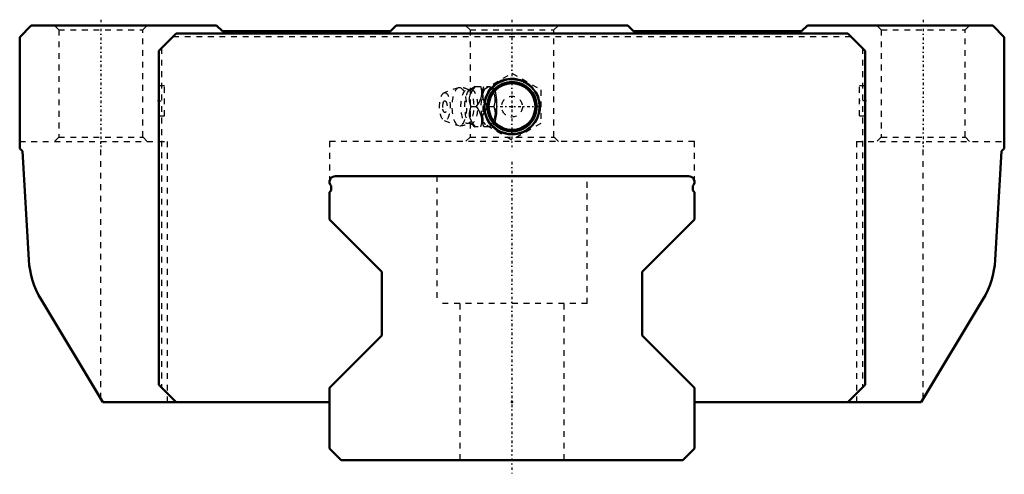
# Model space of a CAD drawing. Header units: millimetres. Extents: x -85 to 85, y -2 to 76.
import ezdxf

# ---------------------------------------------------------------- set-up
doc = ezdxf.new("R2010")
doc.units = ezdxf.units.MM
doc.linetypes.add('Center', pattern=[1.5, 0.45, -0.5, 0.05, -0.5])
doc.linetypes.add('Dashed', pattern=[2, 1, -1])
for name, color, linetype, lineweight in [('2d ConnectionPoints', 7, 'Continuous', 50), ('AM_0', 7, 'Continuous', 50), ('AM_5', 3, 'Continuous', 25), ('AM_7', 7, 'Center', 25), ('AM_9', 6, 'Dashed', 25)]:
    doc.layers.add(name, color=color, linetype=linetype, lineweight=lineweight)

# ---------------------------------------------------------------- blocks, each defined once
blk = doc.blocks.new('1_B_PT1_8_SRN_grease_nipple_joint_0_in_SRN65SLC1SS1270LG350BPT18445000_2')
at = {"layer": 'AM_5', "linetype": 'Dashed'}
blk.add_arc((0, 61), 4.28, 75, 15, dxfattribs=at)
at = {"layer": 'AM_7'}
blk.add_line((-5.12, 61), (5.12, 61), dxfattribs=at)
at = {"layer": 'AM_9'}
for p, q in [((-5, 63.89), (0, 66.77)), ((0, 66.77), (5, 63.89)), ((-9.25, 64.27), (-11.71, 63.4)), ((-6.42, 64.5), (-3.85, 64.5)), ((-5, 58.11), (-5, 63.89)), ((-3.56, 64.15), (-3.85, 64.5)), ((5, 63.89), (5, 58.11)), ((-7.13, 61), (-6.14, 61)), ((-4.1, 61), (-3.12, 61)), ((-11.71, 58.6), (-9.25, 57.73)), ((0, 55.23), (-5, 58.11)), ((-3.85, 57.5), (-3.56, 57.85)), ((5, 58.11), (0, 55.23)), ((-3.85, 57.5), (-6.42, 57.5))]:
    blk.add_line(p, q, dxfattribs=at)
for points in [[(-7.26, 63.88), (-7.29, 63.87), (-7.36, 63.86), (-7.45, 63.87), (-7.48, 63.88)], [(-6.37, 64.5), (-6.77, 63.95), (-7.11, 63.37), (-7.28, 62.96), (-7.37, 62.54), (-7.37, 62.04), (-7.29, 61.55), (-7.13, 61)], [(-6.41, 64.51), (-6.45, 64.47), (-6.68, 64.27), (-6.99, 64.05), (-7.27, 63.88)], [(-6.14, 61), (-5.66, 61.73), (-5.47, 62.13), (-5.32, 62.53), (-5.21, 63.09), (-5.21, 63.66), (-5.28, 64.09), (-5.39, 64.5)], [(-4.1, 61), (-4.5, 61.55), (-4.84, 62.13), (-5.01, 62.54), (-5.1, 62.96), (-5.1, 63.46), (-5.02, 63.95), (-4.86, 64.5)], [(-3.87, 64.5), (-3.39, 63.77), (-3.2, 63.37), (-3.05, 62.97), (-2.94, 62.41), (-2.94, 61.84), (-3, 61.41), (-3.12, 61)], [(-3.56, 57.84), (-3.51, 57.82), (-3.38, 57.81), (-3.25, 57.86), (-3.13, 57.96), (-3.02, 58.12), (-2.84, 58.56), (-2.71, 59.16), (-2.64, 59.73), (-2.6, 60.32), (-2.59, 61.23), (-2.63, 62.14), (-2.67, 62.57), (-2.73, 62.99), (-2.82, 63.38), (-2.93, 63.71), (-3.05, 63.93), (-3.19, 64.09), (-3.43, 64.19), (-3.56, 64.16)], [(-7.13, 61), (-7.29, 60.45), (-7.38, 59.87), (-7.37, 59.46), (-7.28, 59.04), (-7.06, 58.54), (-6.77, 58.05), (-6.37, 57.5)], [(-5.39, 57.5), (-5.22, 58.23), (-5.2, 58.63), (-5.22, 59.03), (-5.36, 59.59), (-5.6, 60.16), (-5.85, 60.59), (-6.14, 61)], [(-4.86, 57.5), (-5.02, 58.05), (-5.11, 58.63), (-5.1, 59.04), (-5.01, 59.46), (-4.8, 59.96), (-4.5, 60.45), (-4.1, 61)], [(-3.12, 61), (-2.95, 60.27), (-2.93, 59.87), (-2.95, 59.47), (-3.09, 58.91), (-3.33, 58.34), (-3.58, 57.91), (-3.87, 57.5)], [(-7.48, 58.12), (-7.48, 58.12), (-7.43, 58.14), (-7.35, 58.14), (-7.28, 58.13), (-7.26, 58.12)], [(-7.27, 58.12), (-7.22, 58.1), (-6.9, 57.89), (-6.63, 57.69), (-6.42, 57.5), (-6.41, 57.5)]]:
    blk.add_lwpolyline(points, dxfattribs=at)
for radius in [4.88, 4.86, 4.8, 4.67, 4.06, 1.8]:
    blk.add_circle((0, 61), radius, dxfattribs=at)
for centre, radius, start, end in [((-9.09, 61), 3.3, 60.8606, 90), ((-10.18, 61), 1.82, 153.7155, 206.2845), ((-9.09, 61), 3.3, 270, 299.1394)]:
    blk.add_arc(centre, radius, start, end, dxfattribs=at)
for centre, major_axis in [((-11.59, 61), (0, 2.42)), ((-9.09, 61), (0, 3.3)), ((-7.71, 61), (0, 2.94)), ((-7.04, 61), (0, 2.94)), ((-11.59, 61), (0, 1.01))]:
    blk.add_ellipse(centre, major_axis=major_axis, ratio=0.374607, dxfattribs=at)
for major_axis, start_param, end_param in [((0, 3.44), 0.434797, 2.707526), ((0, 3.44), 5.871519, 6.288916), ((0, -3.44), 0.411667, 2.729926), ((0, 3.44), 3.136114, 3.553259)]:
    blk.add_ellipse((-4.08, 61), major_axis=major_axis, ratio=0.374607, start_param=start_param, end_param=end_param, dxfattribs=at)
blk = doc.blocks.new('2_SRN65SLCSSB_PT1_8_Slide35_65_0_in_SRN65SLC1SS1270LG350BPT18445000_2')
at = {"layer": 'AM_0'}
for p, q in [((-83, 75), (-85, 73)), ((-51, 75), (-83, 75)), ((-50, 74), (-51, 75)), ((-20, 75), (-21, 74)), ((20, 75), (-20, 75)), ((21, 74), (20, 75)), ((51, 75), (50, 74)), ((83, 75), (51, 75)), ((85, 73), (83, 75)), ((-58, 73.6), (-61, 70.6)), ((58, 73.6), (-58, 73.6)), ((-21, 74), (-50, 74)), ((50, 74), (21, 74)), ((61, 70.6), (58, 73.6)), ((-85, 73), (-85, 53.8)), ((85, 53.8), (85, 73)), ((-61, 70.6), (-61, 13)), ((61, 13), (61, 70.6)), ((-85, 53.8), (-84.5, 53.3)), ((-84.5, 53.3), (-83.43, 34.57)), ((83.43, 34.57), (84.5, 53.3)), ((84.5, 53.3), (85, 53.8)), ((-81.3, 27.69), (-70.64, 10)), ((70.64, 10), (81.3, 27.69)), ((-61, 13), (-58, 10)), ((58, 10), (61, 13)), ((-70.64, 10), (-31.5, 10)), ((31.5, 10), (70.64, 10))]:
    blk.add_line(p, q, dxfattribs=at)
for radius in [4.76, 4.27, 4.03]:
    blk.add_circle((0, 61), radius, dxfattribs=at)
for centre, start, end in [((-68.45, 35.43), 183.2717, 211.0775), ((68.45, 35.43), 328.9225, 356.7283)]:
    blk.add_arc(centre, 15, start, end, dxfattribs=at)
at = {"layer": 'AM_5'}
blk.add_arc((0, 61), 4.86, 75, 15, dxfattribs=at)
at = {"layer": 'AM_7'}
for p, q in [((-71, 76), (-71, 54)), ((0, 76), (0, 54)), ((71, 76), (71, 54)), ((-61.05, 62), (-59.95, 62)), ((61.05, 62), (59.95, 62))]:
    blk.add_line(p, q, dxfattribs=at)
at = {"layer": 'AM_9'}
for p, q in [((-79, 75), (-78.25, 74.25)), ((-63.75, 74.25), (-63, 75)), ((-8, 75), (-7.25, 74.25)), ((7.25, 74.25), (8, 75)), ((63, 75), (63.75, 74.25)), ((78.25, 74.25), (79, 75)), ((-78.25, 74.25), (-78.25, 55.75)), ((-78.25, 74.25), (-63.75, 74.25)), ((-63.75, 55.75), (-63.75, 74.25)), ((-7.25, 74.25), (-7.25, 55.75)), ((-7.25, 74.25), (7.25, 74.25)), ((7.25, 55.75), (7.25, 74.25)), ((63.75, 74.25), (63.75, 55.75)), ((63.75, 74.25), (78.25, 74.25)), ((78.25, 55.75), (78.25, 74.25)), ((-58.5, 73.1), (58.5, 73.1)), ((-60.5, 71.1), (-60.5, 12.5)), ((60.5, 71.1), (60.5, 12.5)), ((-60, 64.6), (-61, 64.6)), ((-60, 59.4), (-60, 64.6)), ((60, 59.4), (60, 64.6)), ((61, 64.6), (60, 64.6)), ((-61, 59.4), (-60, 59.4)), ((60, 59.4), (61, 59.4)), ((-85, 55), (-59.5, 55)), ((-78.25, 55.75), (-79, 55)), ((-78.25, 55.75), (-63.75, 55.75)), ((-71, 10.6), (-71, 55)), ((-63, 55), (-63.75, 55.75)), ((-59.5, 10), (-59.5, 55)), ((31.5, 55), (-31.5, 55)), ((-31.5, 55), (-31.5, 48)), ((-7.25, 55.75), (-8, 55)), ((-7.25, 55.75), (7.25, 55.75)), ((8, 55), (7.25, 55.75)), ((31.5, 48), (31.5, 55)), ((59.5, 55), (59.5, 10)), ((59.5, 55), (85, 55)), ((63.75, 55.75), (63, 55)), ((63.75, 55.75), (78.25, 55.75)), ((71, 10.6), (71, 55)), ((79, 55), (78.25, 55.75))]:
    blk.add_line(p, q, dxfattribs=at)
blk = doc.blocks.new('3_SRN65SLC127035_Track_0_in_SRN65SLC1SS1270LG350BPT18445000_2')
at = {"layer": 'AM_0'}
for p, q in [((30.5, 49), (-30.5, 49)), ((-31.25, 46.51), (-31.5, 46.26)), ((-31.5, 46.26), (-31.5, 41.5)), ((-31.25, 47.34), (-31.25, 46.51)), ((31.25, 46.51), (31.25, 47.34)), ((31.5, 46.26), (31.25, 46.51)), ((31.5, 41.5), (31.5, 46.26)), ((-31.5, 41.5), (-22.5, 32.5)), ((22.5, 32.5), (31.5, 41.5)), ((-22.5, 32.5), (-22.5, 21.5)), ((22.5, 21.5), (22.5, 32.5)), ((-22.5, 21.5), (-31.5, 12.5)), ((31.5, 12.5), (22.5, 21.5)), ((-31.5, 12.5), (-31.5, 2)), ((31.5, 2), (31.5, 12.5)), ((-31.5, 2), (-29.5, 0)), ((29.5, 0), (31.5, 2)), ((-29.5, 0), (29.5, 0))]:
    blk.add_line(p, q, dxfattribs=at)
for centre, start, end in [((-30.5, 48), 90, 221.4096), ((30.5, 48), 318.5904, 90)]:
    blk.add_arc(centre, 1, start, end, dxfattribs=at)
at = {"layer": 'AM_7'}
blk.add_line((0, 51.45), (0, -2.45), dxfattribs=at)
at = {"layer": 'AM_9'}
for p, q in [((-13, 49), (-13, 27)), ((13, 27), (13, 49)), ((13, 27), (-13, 27)), ((-9, 27), (-9, 0)), ((9, 0), (9, 27))]:
    blk.add_line(p, q, dxfattribs=at)

msp = doc.modelspace()

# ---------------------------------------------------------------- linework, layer by layer
at = {"layer": '2d ConnectionPoints'}
for p in [(-61, 62), (-61, 62), (61, 62), (61, 62), (0, 61), (0, 61), (0, 10), (0, 10), (0, 0), (0, 0)]:
    msp.add_point(p, dxfattribs=at)

# ---------------------------------------------------------------- block references
for name in ['2_SRN65SLCSSB_PT1_8_Slide35_65_0_in_SRN65SLC1SS1270LG350BPT18445000_2', '1_B_PT1_8_SRN_grease_nipple_joint_0_in_SRN65SLC1SS1270LG350BPT18445000_2', '3_SRN65SLC127035_Track_0_in_SRN65SLC1SS1270LG350BPT18445000_2']:
    msp.add_blockref(name, (0, 0))

doc.saveas('drawing.dxf')
